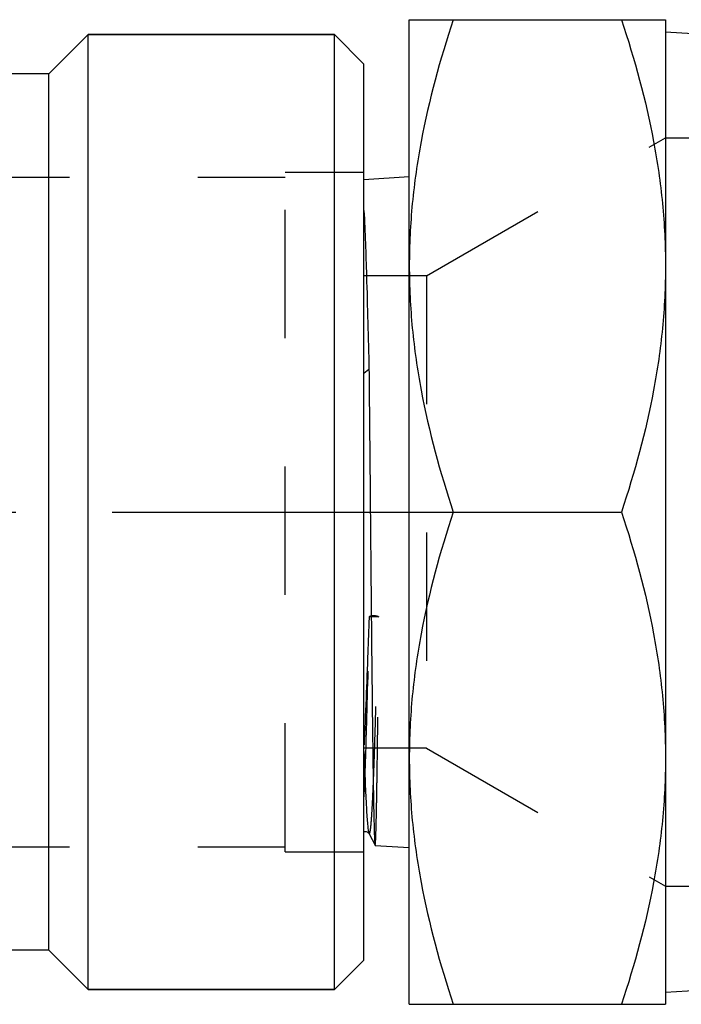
# Model space of a CAD drawing. Header units: millimetres. Extents: x 426 to 574, y 475 to 525.
# Tile 2 of 12: x 500 to 533, y 475 to 525. Entities that reach past the tile are written whole.
import ezdxf

# ---------------------------------------------------------------- set-up
doc = ezdxf.new("R2010")
doc.units = ezdxf.units.MM
doc.header["$LTSCALE"] = 65.185185
doc.linetypes.add('CENTER', pattern=[0.6, 0.375, -0.075, 0.075, -0.075])
doc.linetypes.add('HIDDEN', pattern=[0.2, 0.1, -0.1])
for name, color, linetype in [('ACHSEN_S', 7, 'CONTINUOUS'), ('FASEN', 7, 'CONTINUOUS'), ('KOERPER', 7, 'CONTINUOUS'), ('KONST.EL_MIT_GEO', 7, 'CONTINUOUS')]:
    doc.layers.add(name, color=color, linetype=linetype)

msp = doc.modelspace()

# ---------------------------------------------------------------- linework, layer by layer
at = {"layer": 'ACHSEN_S', "color": 2, "linetype": 'CENTER'}
msp.add_line((426.35, 500), (573.65, 500), dxfattribs=at)
at = {"layer": 'FASEN', "color": 7, "linetype": 'Continuous'}
for p, q in [((503.35, 524.25), (515.85, 524.25)), ((515.85, 475.75), (515.85, 524.25)), ((517.35, 522.75), (515.85, 524.25)), ((517.35, 477.25), (517.35, 522.75)), ((517.35, 477.25), (515.85, 475.75)), ((503.35, 475.75), (515.85, 475.75))]:
    msp.add_line(p, q, dxfattribs=at)
at = {"layer": 'KOERPER', "color": 7, "linetype": 'Continuous'}
for p, q in [((503.35, 524.25), (501.35, 522.25)), ((503.35, 475.75), (503.35, 524.25)), ((515.85, 524.25), (503.35, 524.25)), ((501.35, 522.25), (447.35, 522.25)), ((501.35, 477.75), (501.35, 522.25)), ((501.35, 477.75), (447.35, 477.75)), ((503.35, 475.75), (501.35, 477.75)), ((515.85, 475.75), (503.35, 475.75))]:
    msp.add_line(p, q, dxfattribs=at)
at = {"layer": 'KONST.EL_MIT_GEO', "color": 7, "linetype": 'Continuous'}
for p, q in [((519.65, 475), (519.65, 525)), ((519.65, 525), (532.65, 525)), ((532.65, 525), (532.65, 475)), ((532.65, 524.386), (534.956, 524.233)), ((517.35, 516.891), (519.65, 517.043)), ((517.35, 507.046), (517.604, 507.256)), ((521.883, 500), (530.417, 500)), ((517.605, 483.665), (517.912, 483.074)), ((517.912, 483.074), (517.915, 483.072)), ((517.915, 483.072), (519.65, 482.957)), ((532.65, 475.614), (534.32, 475.725)), ((519.65, 475), (532.65, 475))]:
    msp.add_line(p, q, dxfattribs=at)
at = {"layer": 'KONST.EL_MIT_GEO', "color": 8, "linetype": 'HIDDEN'}
for p, q in [((520.526, 512), (532.65, 519)), ((532.65, 519), (550.918, 519)), ((482.85, 517), (513.35, 517)), ((513.35, 482.75), (513.35, 517.25)), ((513.35, 517.25), (517.35, 517.25)), ((517.35, 482.75), (517.35, 517.25)), ((520.526, 512), (517.35, 512)), ((520.526, 512), (520.526, 488)), ((517.609, 494.686), (517.629, 494.697)), ((517.609, 494.686), (518.108, 494.675)), ((518.071, 494.697), (518.108, 494.675)), ((520.526, 488), (517.35, 488)), ((520.526, 488), (532.65, 481)), ((482.85, 483), (513.35, 483)), ((513.35, 482.75), (517.35, 482.75)), ((532.65, 481), (550.918, 481))]:
    msp.add_line(p, q, dxfattribs=at)
at = {"layer": 'KONST.EL_MIT_GEO', "color": 7, "linetype": 'Continuous'}
msp.add_lwpolyline([(517.35, 483.778), (517.356, 483.779), (517.411, 483.783), (517.463, 483.775), (517.508, 483.757), (517.546, 483.733), (517.573, 483.709), (517.589, 483.69), (517.598, 483.676), (517.605, 483.665)], dxfattribs=at)
for points, knots in [([(521.883, 525), (521.209, 522.978), (520.362, 519.887), (519.754, 515.677), (519.65, 513.558), (519.65, 512.5)], [0, 0, 0, 0, 0.501603, 0.751076, 1, 1, 1, 1]), ([(530.417, 525), (531.091, 522.978), (531.938, 519.887), (532.546, 515.677), (532.65, 513.558), (532.65, 512.5)], [0, 0, 0, 0, 0.501603, 0.751076, 1, 1, 1, 1]), ([(517.35, 515.31), (517.407, 514.205), (517.496, 511.52), (517.566, 508.835), (517.604, 507.256)], [0, 0, 0, 0, 0.41193, 1, 1, 1, 1]), ([(519.65, 512.5), (519.65, 511.442), (519.754, 509.323), (520.362, 505.113), (521.209, 502.022), (521.883, 500)], [0, 0, 0, 0, 0.248924, 0.498397, 1, 1, 1, 1]), ([(532.65, 512.5), (532.65, 511.442), (532.546, 509.323), (531.938, 505.113), (531.091, 502.022), (530.417, 500)], [0, 0, 0, 0, 0.248924, 0.498397, 1, 1, 1, 1]), ([(517.604, 507.256), (517.61, 506.678), (517.634, 504.259), (517.656, 501.841), (517.672, 500)], [0, 0, 0, 0, 0.239004, 1, 1, 1, 1]), ([(517.672, 500), (517.682, 498.911), (517.702, 496.775), (517.731, 493.671), (517.761, 490.804), (517.786, 488.614), (517.806, 487.061), (517.821, 486.072), (517.836, 485.214), (517.851, 484.495), (517.863, 483.987), (517.874, 483.654), (517.881, 483.462), (517.889, 483.31), (517.895, 483.196), (517.904, 483.122), (517.907, 483.085), (517.912, 483.074)], [0, 0, 0, 0, 0.192942, 0.378632, 0.55011, 0.700911, 0.76675, 0.82537, 0.876218, 0.918815, 0.952764, 0.96639, 0.977742, 0.986795, 0.993525, 0.997924, 1, 1, 1, 1]), ([(521.883, 500), (521.209, 497.978), (520.362, 494.887), (519.754, 490.677), (519.65, 488.558), (519.65, 487.5)], [0, 0, 0, 0, 0.501603, 0.751076, 1, 1, 1, 1]), ([(530.417, 500), (531.091, 497.978), (531.938, 494.887), (532.546, 490.677), (532.65, 488.558), (532.65, 487.5)], [0, 0, 0, 0, 0.501603, 0.751076, 1, 1, 1, 1]), ([(517.35, 487.837), (517.368, 487.3), (517.403, 486.349), (517.454, 485.24), (517.497, 484.542), (517.526, 484.17), (517.554, 483.902), (517.576, 483.758), (517.59, 483.705)], [0, 0, 0, 0, 0.388844, 0.689679, 0.804631, 0.894959, 0.960159, 1, 1, 1, 1]), ([(519.65, 487.5), (519.65, 486.442), (519.754, 484.323), (520.362, 480.113), (521.209, 477.022), (521.883, 475)], [0, 0, 0, 0, 0.248924, 0.498397, 1, 1, 1, 1]), ([(532.65, 487.5), (532.65, 486.442), (532.546, 484.323), (531.938, 480.113), (531.091, 477.022), (530.417, 475)], [0, 0, 0, 0, 0.248924, 0.498397, 1, 1, 1, 1]), ([(517.59, 483.705), (517.591, 483.701), (517.595, 483.687), (517.6, 483.674), (517.605, 483.665)], [0, 0, 0, 0, 0.302056, 1, 1, 1, 1])]:
    msp.add_open_spline(points, degree=3, knots=knots, dxfattribs=at)
at = {"layer": 'KONST.EL_MIT_GEO', "color": 8, "linetype": 'HIDDEN'}
for points, knots in [([(517.35, 485.408), (517.413, 486.692), (517.51, 489.789), (517.587, 492.886), (517.629, 494.697)], [0, 0, 0, 0, 0.415127, 1, 1, 1, 1]), ([(517.609, 494.686), (517.588, 494.087), (517.51, 491.908), (517.425, 489.729), (517.35, 488.149)], [0, 0, 0, 0, 0.274745, 1, 1, 1, 1]), ([(517.605, 483.665), (517.608, 483.659), (517.619, 483.643), (517.642, 483.668), (517.651, 483.706), (517.667, 483.772), (517.68, 483.862), (517.695, 483.979), (517.709, 484.121), (517.724, 484.289), (517.738, 484.482), (517.759, 484.789), (517.784, 485.234), (517.813, 485.837), (517.841, 486.532), (517.87, 487.312), (517.91, 488.51), (517.959, 490.181), (518.016, 492.364), (518.052, 493.898), (518.071, 494.697)], [0, 0, 0, 0, 0.001909, 0.003591, 0.007255, 0.013196, 0.02146, 0.032052, 0.044961, 0.060166, 0.077646, 0.097373, 0.143432, 0.198039, 0.260836, 0.331414, 0.409316, 0.585057, 0.783604, 1, 1, 1, 1]), ([(517.629, 494.697), (517.657, 494.714), (517.732, 494.733), (517.85, 494.744), (517.968, 494.733), (518.043, 494.714), (518.071, 494.697)], [0, 0, 0, 0, 0.214682, 0.5, 0.785318, 1, 1, 1, 1]), ([(517.915, 483.072), (517.919, 483.071), (517.922, 483.098), (517.929, 483.128), (517.934, 483.197), (517.94, 483.285), (517.946, 483.401), (517.954, 483.605), (517.964, 483.923), (517.976, 484.378), (517.988, 484.928), (518, 485.57), (518.012, 486.301), (518.024, 487.115), (518.041, 488.354), (518.061, 490.07), (518.085, 492.3), (518.1, 493.862), (518.108, 494.675)], [0, 0, 0, 0, 0.0012, 0.004551, 0.010107, 0.017872, 0.027838, 0.03999, 0.070771, 0.110039, 0.157545, 0.21301, 0.276084, 0.346391, 0.423495, 0.59618, 0.789924, 1, 1, 1, 1])]:
    msp.add_open_spline(points, degree=3, knots=knots, dxfattribs=at)

doc.saveas('drawing.dxf')
